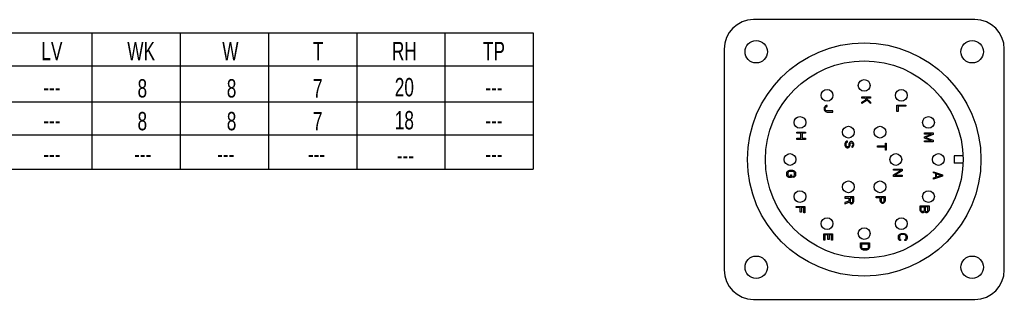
# Model space of a CAD drawing. Header units: millimetres. Extents: x -95 to 535, y -111 to 334.
# Tile 6 of 20: x 115 to 249, y 104 to 142. Entities that reach past the tile are written whole.
import ezdxf
from ezdxf.enums import TextEntityAlignment as Align

# ---------------------------------------------------------------- set-up
doc = ezdxf.new("R2010")
doc.units = ezdxf.units.MM
doc.header["$LTSCALE"] = 23.1
doc.layers.get('0').update_dxf_attribs({"linetype": 'CONTINUOUS'})
doc.layers.add('3_ALL_AXES', color=7, linetype='CONTINUOUS')
doc.layers.add('7_ALL_FEATURES', color=7, linetype='CONTINUOUS')
doc.styles.get("Standard").update_dxf_attribs({"font": 'txt', "width": 0.7})

msp = doc.modelspace()

# ---------------------------------------------------------------- linework, layer by layer
at = {"color": 7, "linetype": 'Continuous'}
for p, q in [((24.9352, 139.9621), (184.9352, 139.9621)), ((124.9352, 139.9621), (124.9352, 121.3505)), ((136.9352, 139.9621), (136.9352, 121.3505)), ((148.9352, 139.9621), (148.9352, 121.3505)), ((160.9352, 139.9621), (160.9352, 121.3505)), ((172.9352, 139.9621), (172.9352, 121.3505)), ((184.9352, 139.9621), (184.9352, 121.3505)), ((24.9352, 135.4621), (184.9352, 135.4621)), ((229.6071, 131.0549), (229.6071, 131.2049)), ((229.6071, 131.2049), (230.8071, 131.2049)), ((230.8071, 131.2049), (230.8071, 131.0549)), ((24.9352, 130.5371), (184.9352, 130.5371)), ((224.5637, 129.8799), (224.5126, 129.7799)), ((224.6658, 129.9799), (224.5637, 129.8799)), ((224.7679, 130.0299), (224.6658, 129.9799)), ((224.7169, 129.8299), (224.7935, 129.8799)), ((224.8956, 130.0549), (224.7679, 130.0299)), ((224.7935, 129.8799), (224.8956, 129.9049)), ((224.8956, 129.9049), (224.8956, 130.0549)), ((230.0156, 131.0549), (229.6071, 131.0549)), ((229.6071, 130.5049), (230.1943, 130.8799)), ((230.322, 130.7549), (229.6071, 130.3049)), ((229.6071, 130.3049), (229.6071, 130.5049)), ((230.1943, 130.8799), (230.0156, 131.0549)), ((230.2198, 131.0549), (230.8071, 130.5049)), ((230.8071, 131.0549), (230.2198, 131.0549)), ((230.8071, 130.3049), (230.322, 130.7549)), ((230.8071, 130.5049), (230.8071, 130.3049)), ((234.3871, 129.2049), (234.3871, 130.1049)), ((234.3871, 130.1049), (235.5871, 130.1049)), ((234.5403, 129.9549), (234.5403, 129.2049)), ((235.5871, 129.9549), (234.5403, 129.9549)), ((235.5871, 130.1049), (235.5871, 129.9549)), ((224.5126, 129.7799), (224.4871, 129.6549)), ((224.4871, 129.6549), (224.4871, 129.5549)), ((224.4871, 129.5549), (224.5126, 129.4299)), ((224.5126, 129.4299), (224.5637, 129.3299)), ((224.5637, 129.3299), (224.6658, 129.2299)), ((224.6403, 129.6549), (224.6658, 129.7549)), ((224.6403, 129.5549), (224.6403, 129.6549)), ((224.6658, 129.4549), (224.6403, 129.5549)), ((224.6658, 129.7549), (224.7169, 129.8299)), ((224.7169, 129.3799), (224.6658, 129.4549)), ((224.6658, 129.2299), (224.7679, 129.1799)), ((224.7935, 129.3299), (224.7169, 129.3799)), ((224.7679, 129.1799), (224.8956, 129.1549)), ((224.8956, 129.3049), (224.7935, 129.3299)), ((225.6871, 129.3049), (224.8956, 129.3049)), ((224.8956, 129.1549), (225.6871, 129.1549)), ((225.6871, 129.1549), (225.6871, 129.3049)), ((234.5403, 129.2049), (234.3871, 129.2049)), ((24.9352, 126.0371), (184.9352, 126.0371)), ((220.7671, 126.2749), (220.7671, 126.4249)), ((220.7671, 126.4249), (221.9671, 126.4249)), ((221.3288, 126.2749), (220.7671, 126.2749)), ((221.3288, 125.5749), (221.3288, 126.2749)), ((221.482, 126.2749), (221.482, 125.5749)), ((221.9671, 126.2749), (221.482, 126.2749)), ((221.9671, 126.4249), (221.9671, 126.2749)), ((238.1204, 126.2949), (239.3204, 126.2949)), ((238.1204, 126.1449), (238.1204, 126.2949)), ((238.1204, 125.7949), (239.0651, 126.1449)), ((239.0651, 126.1449), (238.1204, 126.1449)), ((239.3204, 126.0699), (238.2481, 125.6949)), ((239.3204, 126.2949), (239.3204, 126.0699)), ((220.7671, 125.4249), (220.7671, 125.5749)), ((220.7671, 125.5749), (221.3288, 125.5749)), ((221.9671, 125.4249), (220.7671, 125.4249)), ((221.482, 125.5749), (221.9671, 125.5749)), ((221.9671, 125.5749), (221.9671, 125.4249)), ((227.3459, 124.9699), (227.3204, 124.8449)), ((227.3204, 124.8449), (227.3204, 124.6449)), ((227.3204, 124.6449), (227.3459, 124.5199)), ((227.4225, 125.0949), (227.3459, 124.9699)), ((227.3459, 124.5199), (227.397, 124.4199)), ((227.5502, 125.1699), (227.4225, 125.0949)), ((227.4736, 124.8449), (227.4991, 124.9449)), ((227.4736, 124.6449), (227.4736, 124.8449)), ((227.4991, 124.5449), (227.4736, 124.6449)), ((227.4991, 124.9449), (227.5757, 125.0199)), ((227.5502, 124.4699), (227.4991, 124.5449)), ((227.6523, 125.1949), (227.5502, 125.1699)), ((227.5757, 125.0199), (227.6523, 125.0449)), ((227.6523, 125.0449), (227.6523, 125.1949)), ((227.831, 124.5449), (227.78, 124.4699)), ((227.8566, 124.6449), (227.831, 124.5449)), ((227.8821, 124.8949), (227.8566, 124.7949)), ((227.8566, 124.7949), (227.8566, 124.6449)), ((227.9332, 124.9949), (227.8821, 124.8949)), ((228.0353, 125.0949), (227.9332, 124.9949)), ((227.9332, 124.4199), (227.9842, 124.5199)), ((227.9842, 124.5199), (228.0098, 124.6449)), ((228.0098, 124.7949), (228.0353, 124.8699)), ((228.0098, 124.6449), (228.0098, 124.7949)), ((228.1374, 125.1199), (228.0353, 125.0949)), ((228.0353, 124.8699), (228.0864, 124.9449)), ((228.0864, 124.9449), (228.163, 124.9699)), ((228.2396, 125.1199), (228.1374, 125.1199)), ((228.163, 124.9699), (228.214, 124.9699)), ((228.214, 124.9699), (228.2906, 124.9449)), ((228.3417, 125.0949), (228.2396, 125.1199)), ((228.2906, 124.5199), (228.2396, 124.4949)), ((228.2906, 124.9449), (228.3417, 124.8699)), ((228.3417, 124.5699), (228.2906, 124.5199)), ((228.4438, 124.9949), (228.3417, 125.0949)), ((228.3417, 124.8699), (228.3672, 124.7949)), ((228.3672, 124.6449), (228.3417, 124.5699)), ((228.3672, 124.7949), (228.3672, 124.6449)), ((228.4183, 124.4449), (228.4949, 124.5449)), ((228.4949, 124.8949), (228.4438, 124.9949)), ((228.5204, 124.7949), (228.4949, 124.8949)), ((228.4949, 124.5449), (228.5204, 124.6699)), ((228.5204, 124.6699), (228.5204, 124.7949)), ((231.7371, 124.3749), (231.7371, 124.5249)), ((231.7371, 124.5249), (232.8094, 124.5249)), ((232.8094, 124.5249), (232.8094, 124.9249)), ((232.8094, 124.9249), (232.9371, 124.9249)), ((232.9371, 124.9249), (232.9371, 123.9749)), ((238.1204, 125.5949), (238.1204, 125.7949)), ((239.0651, 125.2449), (238.1204, 125.5949)), ((238.1204, 125.2449), (239.0651, 125.2449)), ((238.1204, 125.0949), (238.1204, 125.2449)), ((239.3204, 125.0949), (238.1204, 125.0949)), ((238.2481, 125.6949), (239.3204, 125.3199)), ((239.3204, 125.3199), (239.3204, 125.0949)), ((227.397, 124.4199), (227.4991, 124.3199)), ((227.4991, 124.3199), (227.6013, 124.2699)), ((227.6268, 124.4199), (227.5502, 124.4699)), ((227.6013, 124.2699), (227.7289, 124.2699)), ((227.7034, 124.4199), (227.6268, 124.4199)), ((227.78, 124.4699), (227.7034, 124.4199)), ((227.7289, 124.2699), (227.831, 124.3199)), ((227.831, 124.3199), (227.9332, 124.4199)), ((228.2396, 124.4949), (228.2396, 124.3449)), ((228.2396, 124.3449), (228.3162, 124.3699)), ((228.3162, 124.3699), (228.4183, 124.4449)), ((232.8094, 124.3749), (231.7371, 124.3749)), ((232.8094, 123.9749), (232.8094, 124.3749)), ((232.9371, 123.9749), (232.8094, 123.9749)), ((243.3635, 123.1849), (242.1728, 123.1849)), ((242.1728, 123.1849), (242.1728, 122.1849)), ((243.3635, 122.1849), (242.1728, 122.1849)), ((24.9352, 121.3505), (184.9352, 121.3505)), ((219.3971, 120.8149), (219.4226, 120.9399)), ((219.3971, 120.5899), (219.3971, 120.8149)), ((219.4226, 120.4649), (219.3971, 120.5899)), ((219.4226, 120.9399), (219.4737, 121.0399)), ((219.4737, 121.0399), (219.5758, 121.1399)), ((219.5758, 120.9149), (219.5503, 120.8149)), ((219.5503, 120.8149), (219.5503, 120.5899)), ((219.5503, 120.5899), (219.5758, 120.4899)), ((219.5758, 121.1399), (219.6779, 121.1899)), ((219.6269, 120.9899), (219.5758, 120.9149)), ((219.5758, 120.4899), (219.6269, 120.4149)), ((219.7035, 121.0399), (219.6269, 120.9899)), ((219.6779, 121.1899), (219.8056, 121.2149)), ((219.8056, 121.0649), (219.7035, 121.0399)), ((219.8056, 121.2149), (220.1886, 121.2149)), ((220.1886, 121.0649), (219.8056, 121.0649)), ((219.9077, 120.3899), (219.9077, 120.6149)), ((219.9077, 120.6149), (220.0609, 120.6149)), ((220.0609, 120.6149), (220.0609, 120.2399)), ((220.1886, 121.2149), (220.3162, 121.1899)), ((220.2907, 121.0399), (220.1886, 121.0649)), ((220.3673, 120.9899), (220.2907, 121.0399)), ((220.3162, 121.1899), (220.4184, 121.1399)), ((220.4184, 120.9149), (220.3673, 120.9899)), ((220.3673, 120.4149), (220.4184, 120.4899)), ((220.4184, 121.1399), (220.5205, 121.0399)), ((220.4439, 120.8149), (220.4184, 120.9149)), ((220.4184, 120.4899), (220.4439, 120.5899)), ((220.4439, 120.5899), (220.4439, 120.8149)), ((220.5205, 121.0399), (220.5715, 120.9399)), ((220.5715, 120.9399), (220.5971, 120.8149)), ((220.5971, 120.5899), (220.5715, 120.4649)), ((220.5971, 120.8149), (220.5971, 120.5899)), ((233.9104, 121.3849), (235.1104, 121.3849)), ((233.9104, 121.2349), (233.9104, 121.3849)), ((234.9572, 121.2349), (233.9104, 121.2349)), ((233.9104, 120.6099), (234.9572, 121.2349)), ((233.9104, 120.3849), (233.9104, 120.6099)), ((235.1104, 121.1599), (234.0891, 120.5349)), ((234.0891, 120.5349), (235.1104, 120.5349)), ((235.1104, 121.3849), (235.1104, 121.1599)), ((235.1104, 120.5349), (235.1104, 120.3849)), ((239.3571, 121.0149), (240.5571, 120.6149)), ((239.3571, 120.8649), (239.3571, 121.0149)), ((239.6635, 120.7649), (239.3571, 120.8649)), ((239.6635, 120.2649), (239.6635, 120.7649)), ((239.7656, 120.7399), (240.4549, 120.5149)), ((239.7656, 120.2899), (239.7656, 120.7399)), ((240.4549, 120.5149), (239.7656, 120.2899)), ((240.5571, 120.6149), (240.5571, 120.4149)), ((219.4737, 120.3649), (219.4226, 120.4649)), ((219.5758, 120.2649), (219.4737, 120.3649)), ((219.6779, 120.2399), (219.5758, 120.2649)), ((219.6269, 120.4149), (219.7035, 120.3899)), ((220.0609, 120.2399), (219.6779, 120.2399)), ((219.7035, 120.3899), (219.9077, 120.3899)), ((220.2907, 120.3899), (220.3673, 120.4149)), ((220.2907, 120.2399), (220.2907, 120.3899)), ((220.4184, 120.2649), (220.2907, 120.2399)), ((220.5205, 120.3649), (220.4184, 120.2649)), ((220.5715, 120.4649), (220.5205, 120.3649)), ((235.1104, 120.3849), (233.9104, 120.3849)), ((240.5571, 120.4149), (239.3571, 120.0149)), ((239.3571, 120.1649), (239.6635, 120.2649)), ((239.3571, 120.0149), (239.3571, 120.1649)), ((228.5204, 117.5849), (227.3204, 117.5849)), ((227.3204, 117.5849), (227.3204, 117.4349)), ((227.3204, 117.4349), (227.8566, 117.4349)), ((227.8566, 117.0099), (227.3204, 116.8099)), ((227.3204, 116.6349), (227.9076, 116.8599)), ((227.3204, 116.8099), (227.3204, 116.6349)), ((227.8566, 117.4349), (227.8566, 117.0099)), ((227.9076, 116.8599), (227.9587, 116.7599)), ((227.9587, 116.7599), (228.0608, 116.6849)), ((228.3927, 117.4349), (228.0098, 117.4349)), ((228.0098, 117.4349), (228.0098, 116.9599)), ((228.0098, 116.9599), (228.0353, 116.8849)), ((228.0353, 116.8849), (228.0864, 116.8349)), ((228.0608, 116.6849), (228.1374, 116.6599)), ((228.0864, 116.8349), (228.163, 116.8099)), ((228.1374, 116.6599), (228.2396, 116.6599)), ((228.163, 116.8099), (228.2396, 116.8099)), ((228.2396, 116.8099), (228.3162, 116.8349)), ((228.2396, 116.6599), (228.3162, 116.6849)), ((228.3162, 116.8349), (228.3672, 116.8849)), ((228.3162, 116.6849), (228.4183, 116.7599)), ((228.3672, 116.8849), (228.3927, 116.9599)), ((228.3927, 116.9599), (228.3927, 117.4349)), ((228.4183, 116.7599), (228.4949, 116.8599)), ((228.4949, 116.8599), (228.5204, 116.9849)), ((228.5204, 116.9849), (228.5204, 117.5849)), ((231.5704, 117.6349), (232.7704, 117.6349)), ((231.5704, 117.4849), (231.5704, 117.6349)), ((232.1066, 117.4849), (231.5704, 117.4849)), ((232.1066, 117.0349), (232.1066, 117.4849)), ((232.1321, 116.9099), (232.1066, 117.0349)), ((232.2087, 116.8099), (232.1321, 116.9099)), ((232.3108, 116.7349), (232.2087, 116.8099)), ((232.6427, 117.4849), (232.2598, 117.4849)), ((232.2598, 117.4849), (232.2598, 117.0099)), ((232.2598, 117.0099), (232.2853, 116.9349)), ((232.2853, 116.9349), (232.3364, 116.8849)), ((232.3874, 116.7099), (232.3108, 116.7349)), ((232.3364, 116.8849), (232.413, 116.8599)), ((232.4896, 116.7099), (232.3874, 116.7099)), ((232.413, 116.8599), (232.4896, 116.8599)), ((232.4896, 116.8599), (232.5662, 116.8849)), ((232.5662, 116.7349), (232.4896, 116.7099)), ((232.5662, 116.8849), (232.6172, 116.9349)), ((232.6683, 116.8099), (232.5662, 116.7349)), ((232.6172, 116.9349), (232.6427, 117.0099)), ((232.6427, 117.0099), (232.6427, 117.4849)), ((232.7449, 116.9099), (232.6683, 116.8099)), ((232.7704, 117.0349), (232.7449, 116.9099)), ((232.7704, 117.6349), (232.7704, 117.0349)), ((220.6771, 116.1549), (220.6771, 116.3049)), ((220.6771, 116.3049), (221.8771, 116.3049)), ((221.2388, 116.1549), (220.6771, 116.1549)), ((221.2388, 115.5049), (221.2388, 116.1549)), ((221.392, 115.5049), (221.2388, 115.5049)), ((221.392, 116.1549), (221.392, 115.5049)), ((221.7239, 116.1549), (221.392, 116.1549)), ((221.7239, 115.4049), (221.7239, 116.1549)), ((221.8771, 115.4049), (221.7239, 115.4049)), ((221.8771, 116.3049), (221.8771, 115.4049)), ((237.5471, 116.3649), (238.7471, 116.3649)), ((237.5471, 115.7649), (237.5471, 116.3649)), ((237.5726, 115.6399), (237.5471, 115.7649)), ((237.6492, 115.5399), (237.5726, 115.6399)), ((237.7513, 115.4649), (237.6492, 115.5399)), ((237.7003, 116.2149), (238.0832, 116.2149)), ((237.7003, 115.7399), (237.7003, 116.2149)), ((237.7258, 115.6649), (237.7003, 115.7399)), ((237.7769, 115.6149), (237.7258, 115.6649)), ((237.8279, 115.4399), (237.7513, 115.4649)), ((237.8535, 115.5899), (237.7769, 115.6149)), ((237.9556, 115.4399), (237.8279, 115.4399)), ((237.9301, 115.5899), (237.8535, 115.5899)), ((238.0066, 115.6149), (237.9301, 115.5899)), ((238.0322, 115.4649), (237.9556, 115.4399)), ((238.0577, 115.6649), (238.0066, 115.6149)), ((238.1343, 115.5399), (238.0322, 115.4649)), ((238.0832, 115.7399), (238.0577, 115.6649)), ((238.0832, 116.2149), (238.0832, 115.7399)), ((238.1598, 115.5899), (238.1343, 115.5399)), ((238.1854, 115.5399), (238.1598, 115.5899)), ((238.2875, 115.4649), (238.1854, 115.5399)), ((238.5939, 116.2149), (238.2364, 116.2149)), ((238.2364, 116.2149), (238.2364, 115.7399)), ((238.2364, 115.7399), (238.262, 115.6649)), ((238.262, 115.6649), (238.313, 115.6149)), ((238.3641, 115.4399), (238.2875, 115.4649)), ((238.313, 115.6149), (238.3896, 115.5899)), ((238.4662, 115.4399), (238.3641, 115.4399)), ((238.3896, 115.5899), (238.4407, 115.5899)), ((238.4407, 115.5899), (238.5173, 115.6149)), ((238.5428, 115.4649), (238.4662, 115.4399)), ((238.5173, 115.6149), (238.5684, 115.6649)), ((238.6449, 115.5399), (238.5428, 115.4649)), ((238.5684, 115.6649), (238.5939, 115.7399)), ((238.5939, 115.7399), (238.5939, 116.2149)), ((238.7215, 115.6399), (238.6449, 115.5399)), ((238.7471, 115.7649), (238.7215, 115.6399)), ((238.7471, 116.3649), (238.7471, 115.7649)), ((224.4371, 112.5749), (225.6371, 112.5749)), ((224.4371, 111.6749), (224.4371, 112.5749)), ((225.6371, 112.5749), (225.6371, 111.6749)), ((234.6537, 112.4299), (234.7558, 112.5299)), ((234.7558, 112.5299), (234.8579, 112.5799)), ((234.8579, 112.5799), (234.9856, 112.6049)), ((234.9856, 112.4549), (234.8835, 112.4299)), ((234.9856, 112.6049), (235.3686, 112.6049)), ((235.3686, 112.4549), (234.9856, 112.4549)), ((235.3686, 112.6049), (235.4962, 112.5799)), ((235.4707, 112.4299), (235.3686, 112.4549)), ((235.4962, 112.5799), (235.5984, 112.5299)), ((235.5984, 112.5299), (235.7005, 112.4299)), ((224.5903, 111.6749), (224.4371, 111.6749)), ((224.9988, 112.4249), (224.5903, 112.4249)), ((224.5903, 112.4249), (224.5903, 111.6749)), ((224.9988, 111.7749), (224.9988, 112.4249)), ((225.152, 111.7749), (224.9988, 111.7749)), ((225.4839, 112.4249), (225.152, 112.4249)), ((225.152, 112.4249), (225.152, 111.7749)), ((225.4839, 111.6749), (225.4839, 112.4249)), ((225.6371, 111.6749), (225.4839, 111.6749)), ((229.4471, 111.3449), (230.6471, 111.3449)), ((229.4471, 110.7449), (229.4471, 111.3449)), ((229.6003, 111.1949), (230.4939, 111.1949)), ((229.6003, 110.7449), (229.6003, 111.1949)), ((230.4939, 111.1949), (230.4939, 110.7449)), ((230.6471, 111.3449), (230.6471, 110.7449)), ((234.5771, 112.2049), (234.6026, 112.3299)), ((234.5771, 111.9799), (234.5771, 112.2049)), ((234.6026, 111.8549), (234.5771, 111.9799)), ((234.6026, 112.3299), (234.6537, 112.4299)), ((234.6537, 111.7549), (234.6026, 111.8549)), ((234.7558, 111.6549), (234.6537, 111.7549)), ((234.7558, 112.3049), (234.7303, 112.2049)), ((234.7303, 112.2049), (234.7303, 111.9799)), ((234.7303, 111.9799), (234.7558, 111.8799)), ((234.8069, 112.3799), (234.7558, 112.3049)), ((234.7558, 111.8799), (234.8069, 111.8049)), ((234.8835, 111.6299), (234.7558, 111.6549)), ((234.8835, 112.4299), (234.8069, 112.3799)), ((234.8069, 111.8049), (234.8835, 111.7799)), ((234.8835, 111.7799), (234.8835, 111.6299)), ((235.5473, 112.3799), (235.4707, 112.4299)), ((235.4707, 111.7799), (235.5473, 111.8049)), ((235.4707, 111.6299), (235.4707, 111.7799)), ((235.5984, 111.6549), (235.4707, 111.6299)), ((235.5984, 112.3049), (235.5473, 112.3799)), ((235.5473, 111.8049), (235.5984, 111.8799)), ((235.6239, 112.2049), (235.5984, 112.3049)), ((235.5984, 111.8799), (235.6239, 111.9799)), ((235.7005, 111.7549), (235.5984, 111.6549)), ((235.6239, 111.9799), (235.6239, 112.2049)), ((235.7005, 112.4299), (235.7515, 112.3299)), ((235.7515, 111.8549), (235.7005, 111.7549)), ((235.7515, 112.3299), (235.7771, 112.2049)), ((235.7771, 111.9799), (235.7515, 111.8549)), ((235.7771, 112.2049), (235.7771, 111.9799)), ((229.4726, 110.6199), (229.4471, 110.7449)), ((229.5237, 110.5199), (229.4726, 110.6199)), ((229.6258, 110.4199), (229.5237, 110.5199)), ((229.6258, 110.6449), (229.6003, 110.7449)), ((229.6769, 110.5699), (229.6258, 110.6449)), ((229.7279, 110.3699), (229.6258, 110.4199)), ((229.7535, 110.5199), (229.6769, 110.5699)), ((229.8556, 110.3449), (229.7279, 110.3699)), ((229.8556, 110.4949), (229.7535, 110.5199)), ((230.2386, 110.4949), (229.8556, 110.4949)), ((230.2386, 110.3449), (229.8556, 110.3449)), ((230.3407, 110.5199), (230.2386, 110.4949)), ((230.3662, 110.3699), (230.2386, 110.3449)), ((230.4173, 110.5699), (230.3407, 110.5199)), ((230.4684, 110.4199), (230.3662, 110.3699)), ((230.4684, 110.6449), (230.4173, 110.5699)), ((230.4939, 110.7449), (230.4684, 110.6449)), ((230.5705, 110.5199), (230.4684, 110.4199)), ((230.6215, 110.6199), (230.5705, 110.5199)), ((230.6471, 110.7449), (230.6215, 110.6199))]:
    msp.add_line(p, q, dxfattribs=at)
at = {"layer": '3_ALL_AXES', "color": 7, "linetype": 'Continuous'}
for centre, radius in [((215.2528, 137.3649), 1.525), ((229.9328, 122.6849), 15.875), ((244.6128, 137.3649), 1.525), ((229.9328, 122.6849), 13.44), ((229.9328, 132.7762), 0.8), ((224.8871, 131.4242), 0.8), ((234.9784, 131.4242), 0.8), ((221.1934, 127.7306), 0.8), ((238.6721, 127.7306), 0.8), ((227.7828, 126.4088), 0.8), ((232.0828, 126.4088), 0.8), ((219.8415, 122.6849), 0.8), ((234.2328, 122.6849), 0.8), ((240.0241, 122.6849), 0.8), ((227.7828, 118.961), 0.8), ((232.0828, 118.961), 0.8), ((221.1934, 117.6392), 0.8), ((238.6721, 117.6392), 0.8), ((224.8871, 113.9456), 0.8), ((234.9784, 113.9456), 0.8), ((229.9328, 112.5936), 0.8), ((215.2528, 108.0049), 1.525), ((244.6128, 108.0049), 1.525)]:
    msp.add_circle(centre, radius, dxfattribs=at)
at = {"layer": '7_ALL_FEATURES', "color": 7, "linetype": 'Continuous'}
for p, q in [((244.9828, 141.7349), (214.8828, 141.7349)), ((210.8828, 137.7349), (210.8828, 107.6349)), ((248.9828, 107.6349), (248.9828, 137.7349)), ((214.8828, 103.6349), (244.9828, 103.6349))]:
    msp.add_line(p, q, dxfattribs=at)
for centre, start, end in [((214.8828, 137.7349), 90, 180), ((244.9828, 137.7349), 0, 90), ((214.8828, 107.6349), 180, 270), ((244.9828, 107.6349), 270, 0)]:
    msp.add_arc(centre, 4, start, end, dxfattribs=at)

# ---------------------------------------------------------------- texts
at = {"color": 7, "linetype": 'Continuous', "width": 0.7}
for s, p in [('LV', (119.4937, 136.2121)), ('WK', (131.6265, 136.2121)), ('W', (143.7593, 136.2121)), ('T', (155.6792, 136.2121)), ('RH', (167.4137, 136.2121)), ('TP', (179.5992, 136.2121)), ('8', (131.7866, 131.1291)), ('8', (143.9194, 131.1291)), ('7', (155.6265, 131.1291)), ('20', (167.4137, 131.2871)), ('---', (119.4937, 131.2871)), ('---', (179.5992, 131.2871)), ('8', (131.7866, 126.6625)), ('8', (143.9194, 126.6625)), ('7', (155.6265, 126.6625)), ('18', (167.4137, 126.7871)), ('---', (119.4937, 126.7871)), ('---', (179.5992, 126.7871)), ('---', (119.4937, 122.1924)), ('---', (131.8394, 122.1924)), ('---', (143.1207, 122.1924)), ('---', (155.4664, 122.1924)), ('---', (179.5992, 122.1924)), ('---', (167.553, 122.029))]:
    msp.add_text(s, height=2.5, dxfattribs=at).set_placement(p, align=Align.CENTER)

doc.saveas('drawing.dxf')
